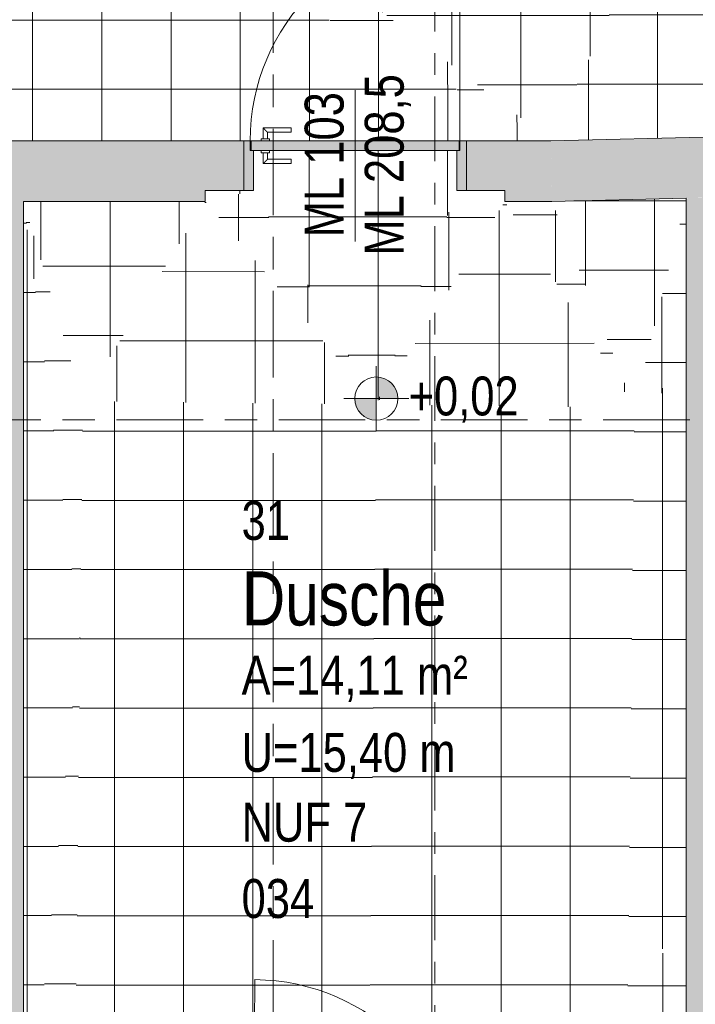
# Model space of a CAD drawing. Header units: metres. Extents: x 2 to 165, y -54 to 869.
# Tile 70 of 106: x 52.76 to 55.88, y 13.03 to 17.58. Entities that reach past the tile are written whole.
import ezdxf

# ---------------------------------------------------------------- set-up
doc = ezdxf.new("R2010")
doc.units = ezdxf.units.M
doc.linetypes.add('_Rasterlinie_', pattern=[0.75, 0.4, -0.1, 0.15, -0.1])
doc.linetypes.add('_Schnittlinie_', pattern=[0.6, 0.3, -0.1, 0.1, -0.1])
for name, color, linetype, lineweight in [('A_Geschossdecken', 7, 'Continuous', 5), ('A_Geschossdecken_Oberflächenschraffur', 7, 'Continuous', 5), ('A_Hoehenkoten', 124, 'Continuous', 5), ('A_Raster', 128, 'Continuous', 5), ('A_Raum-Txt', 16, 'Continuous', 5), ('A_Symbol-S_A', 172, 'Continuous', 5), ('A_Tuer', 128, 'Continuous', 5), ('A_Türen_Element', 128, 'Continuous', 5), ('A_Türen_Rahmen', 128, 'Continuous', 5), ('A_Wand', 244, 'Continuous', 5), ('A_Wand_Schraff', 1, 'Continuous', 5), ('A_Öffnung', 128, 'Continuous', 5)]:
    doc.layers.add(name, color=color, linetype=linetype, lineweight=lineweight)
doc.styles.add('Arial', font='arial.ttf', dxfattribs={"width": 0.8, "height": 0.18})
doc.styles.add('Arial_B', font='txt', dxfattribs={"width": 0.8, "height": 0.25})
pattern_1 = [(0, (56.97475, -0.021), (0, 0.32), []), (90, (56.97475, -0.021), (-0.32, 2e-17), [])]
pattern_2 = [(0, (56.98475, 0.003), (0, 0.32), []), (90, (56.98475, 0.003), (-0.32, 2e-17), [])]
pattern_3 = [(0, (56.97375, -0.023), (0, 0.32), []), (90, (56.97375, -0.023), (-0.32, 2e-17), [])]
pattern_4 = [(0, (56.99275, 0), (0, 0.32), []), (90, (56.99275, 0), (-0.32, 2e-17), [])]
pattern_5 = [(0.012, (57.31175, -0.004), (-6.7e-05, 0.32), []), (90, (57.31175, -0.004), (-0.317, 2e-17), [])]
pattern_6 = [(0, (56.97275, 0.068), (0, 0.32), []), (90, (56.97275, 0.068), (-0.32, 2e-17), [])]
pattern_7 = [(0, (56.97275, 0), (0, 0.32), []), (90, (56.97275, 0), (-0.32, 2e-17), [])]
pattern_8 = [(0, (56.60575, 0), (0, 0.32), []), (90, (56.60575, 0), (-0.318, 2e-17), [])]
pattern_9 = [(0.001, (56.96675, 0.026), (-5.6e-06, 0.32), []), (90, (56.96675, 0.026), (-0.32, 2e-17), [])]
pattern_10 = [(0, (56.97275, 0.03), (0, 0.32), []), (90, (56.97275, 0.03), (-0.32, 2e-17), [])]
pattern_11 = [(0.034, (56.83175, 0.04), (-0.00019, 0.32), []), (90, (56.83175, 0.04), (-0.32, 2e-17), [])]
pattern_12 = [(359.999, (56.97875, 0.027), (5.6e-06, 0.32), []), (90, (56.97875, 0.027), (-0.32, 2e-17), [])]
pattern_13 = [(0.007, (56.63575, 0.004), (-3.9e-05, 0.32), []), (90, (56.63575, 0.004), (-0.318, 2e-17), [])]
pattern_14 = [(359.975, (57.01275, 0.12), (0.0001396, 0.32), []), (90, (57.01275, 0.12), (-0.32, 2e-17), [])]
pattern_15 = [(0, (57.03275, -0.001), (0, 0.32), []), (90, (57.03275, -0.001), (-0.32, 2e-17), [])]
pattern_16 = [(0.011, (57.30875, -0.004), (-6.14e-05, 0.32), []), (90, (57.30875, -0.004), (-0.317, 2e-17), [])]
pattern_17 = [(0.012, (57.31375, -0.004), (-6.7e-05, 0.32), []), (90, (57.31375, -0.004), (-0.317, 2e-17), [])]
pattern_18 = [(0.001, (56.97075, 0.103), (-5.6e-06, 0.32), []), (90, (56.97075, 0.103), (-0.32, 2e-17), [])]
pattern_19 = [(0.011, (56.55075, 0.005), (-6.14e-05, 0.32), []), (90, (56.55075, 0.005), (-0.317, 2e-17), [])]
pattern_20 = [(359.962, (57.04375, 0.094), (0.000212, 0.32), []), (90, (57.04375, 0.094), (-0.32, 2e-17), [])]
pattern_21 = [(0.038, (56.89175, 0.086), (-0.000212, 0.32), []), (90, (56.89175, 0.086), (-0.32, 2e-17), [])]
pattern_22 = [(0, (56.90075, 0.001), (0, 0.32), []), (90, (56.90075, 0.001), (-0.32, 2e-17), [])]

# ---------------------------------------------------------------- blocks, each defined once
blk = doc.blocks.new('TU DF 1 - Stahl-Eckzarge flächenbündig - DL - 940 x 2060-8580550-AB- E0-  OK FFB')
at = {"layer": 'A_Tuer', "lineweight": 9}
blk.add_hatch(color=253, dxfattribs=at).paths.add_polyline_path([(-0.48, -0.09), (-0.481, -0.135), (0.481, -0.1342), (0.48, -0.09), (-0.4782, -0.09)], flags=0)
at = {"layer": 'A_Tuer', "color": 250, "lineweight": 9}
for p, q in [((-0.425, -0.03), (-0.425, -0.08)), ((-0.295, -0.03), (-0.425, -0.03)), ((-0.425, -0.03), (-0.425, -0.08)), ((-0.295, -0.03), (-0.425, -0.03)), ((-0.295, -0.03), (-0.295, -0.05)), ((-0.295, -0.03), (-0.295, -0.05)), ((-0.435, -0.08), (-0.435, -0.09)), ((-0.435, -0.08), (-0.395, -0.08)), ((-0.405, -0.08), (-0.405, -0.05)), ((-0.405, -0.05), (-0.295, -0.05)), ((-0.405, -0.08), (-0.405, -0.05)), ((-0.405, -0.05), (-0.295, -0.05)), ((-0.395, -0.09), (-0.395, -0.08)), ((-0.435, -0.135), (-0.435, -0.145)), ((-0.395, -0.145), (-0.395, -0.135)), ((-0.395, -0.145), (-0.435, -0.145)), ((-0.425, -0.145), (-0.425, -0.195)), ((-0.425, -0.145), (-0.425, -0.195)), ((-0.405, -0.175), (-0.405, -0.145)), ((-0.405, -0.175), (-0.405, -0.145)), ((-0.295, -0.175), (-0.405, -0.175)), ((-0.295, -0.175), (-0.405, -0.175)), ((-0.295, -0.175), (-0.295, -0.195)), ((-0.295, -0.175), (-0.295, -0.195)), ((-0.425, -0.195), (-0.295, -0.195)), ((-0.425, -0.195), (-0.295, -0.195))]:
    blk.add_line(p, q, dxfattribs=at)
for points in [[(-0.405, -0.05), (-0.405, -0.05), (-0.4052, -0.0498), (-0.4057, -0.0493), (-0.4063, -0.0487), (-0.4069, -0.0481), (-0.4075, -0.0475), (-0.4081, -0.0469), (-0.4089, -0.0461), (-0.4098, -0.0452), (-0.4106, -0.0444), (-0.4112, -0.0438), (-0.4118, -0.0432), (-0.4124, -0.0426), (-0.413, -0.042), (-0.4137, -0.0413), (-0.4143, -0.0407), (-0.415, -0.04), (-0.4157, -0.0393), (-0.4163, -0.0387), (-0.417, -0.038), (-0.4176, -0.0374), (-0.4182, -0.0368), (-0.4188, -0.0362), (-0.4194, -0.0356), (-0.42, -0.035), (-0.4206, -0.0344), (-0.4213, -0.0337), (-0.4219, -0.0331), (-0.4225, -0.0325), (-0.4231, -0.0319), (-0.4237, -0.0313), (-0.4243, -0.0307), (-0.4248, -0.0302), (-0.425, -0.03), (-0.425, -0.03)], [(-0.405, -0.05), (-0.405, -0.05), (-0.4052, -0.0498), (-0.4057, -0.0493), (-0.4063, -0.0487), (-0.4069, -0.0481), (-0.4075, -0.0475), (-0.4081, -0.0469), (-0.4089, -0.0461), (-0.4098, -0.0452), (-0.4106, -0.0444), (-0.4112, -0.0438), (-0.4118, -0.0432), (-0.4124, -0.0426), (-0.413, -0.042), (-0.4137, -0.0413), (-0.4143, -0.0407), (-0.415, -0.04), (-0.4157, -0.0393), (-0.4163, -0.0387), (-0.417, -0.038), (-0.4176, -0.0374), (-0.4182, -0.0368), (-0.4188, -0.0362), (-0.4194, -0.0356), (-0.42, -0.035), (-0.4206, -0.0344), (-0.4213, -0.0337), (-0.4219, -0.0331), (-0.4225, -0.0325), (-0.4231, -0.0319), (-0.4237, -0.0313), (-0.4243, -0.0307), (-0.4248, -0.0302), (-0.425, -0.03), (-0.425, -0.03)], [(-0.425, -0.195), (-0.425, -0.195), (-0.4248, -0.1948), (-0.4243, -0.1943), (-0.4237, -0.1937), (-0.4231, -0.1931), (-0.4225, -0.1925), (-0.4219, -0.1919), (-0.4211, -0.1911), (-0.4202, -0.1902), (-0.4194, -0.1894), (-0.4188, -0.1888), (-0.4182, -0.1882), (-0.4176, -0.1876), (-0.417, -0.187), (-0.4163, -0.1863), (-0.4157, -0.1857), (-0.415, -0.185), (-0.4143, -0.1843), (-0.4137, -0.1837), (-0.413, -0.183), (-0.4124, -0.1824), (-0.4118, -0.1818), (-0.4112, -0.1812), (-0.4106, -0.1806), (-0.41, -0.18), (-0.4094, -0.1794), (-0.4087, -0.1787), (-0.4081, -0.1781), (-0.4075, -0.1775), (-0.4069, -0.1769), (-0.4063, -0.1763), (-0.4057, -0.1757), (-0.4052, -0.1752), (-0.405, -0.175), (-0.405, -0.175)], [(-0.425, -0.195), (-0.425, -0.195), (-0.4248, -0.1948), (-0.4243, -0.1943), (-0.4237, -0.1937), (-0.4231, -0.1931), (-0.4225, -0.1925), (-0.4219, -0.1919), (-0.4211, -0.1911), (-0.4202, -0.1902), (-0.4194, -0.1894), (-0.4188, -0.1888), (-0.4182, -0.1882), (-0.4176, -0.1876), (-0.417, -0.187), (-0.4163, -0.1863), (-0.4157, -0.1857), (-0.415, -0.185), (-0.4143, -0.1843), (-0.4137, -0.1837), (-0.413, -0.183), (-0.4124, -0.1824), (-0.4118, -0.1818), (-0.4112, -0.1812), (-0.4106, -0.1806), (-0.41, -0.18), (-0.4094, -0.1794), (-0.4087, -0.1787), (-0.4081, -0.1781), (-0.4075, -0.1775), (-0.4069, -0.1769), (-0.4063, -0.1763), (-0.4057, -0.1757), (-0.4052, -0.1752), (-0.405, -0.175), (-0.405, -0.175)]]:
    blk.add_open_spline(points, degree=3, knots=[0, 0, 0, 0, 0.083333, 0.125, 0.166667, 0.208333, 0.229167, 0.25, 0.291667, 0.333333, 0.354167, 0.375, 0.395833, 0.416667, 0.4375, 0.458333, 0.479167, 0.5, 0.520833, 0.541667, 0.5625, 0.583333, 0.604167, 0.625, 0.645833, 0.666667, 0.6875, 0.708333, 0.75, 0.770833, 0.791667, 0.833333, 0.875, 0.916667, 1, 1, 1, 1], dxfattribs=at)
at = {"layer": 'A_Türen_Element', "color": 250, "lineweight": 9}
for p, q in [((0.48, -0.09), (-0.48, -0.09)), ((-0.481, -0.125), (-0.481, -0.135)), ((-0.481, -0.135), (0.481, -0.135)), ((0.481, -0.135), (0.481, -0.125))]:
    blk.add_line(p, q, dxfattribs=at)
at = {"layer": 'A_Öffnung', "color": 250, "lineweight": 9}
blk.add_line((0.485, -0.135), (0.485, -1.105), dxfattribs=at)
blk.add_arc((0.485, -0.135), 0.97, 180, 270, dxfattribs=at)
blk = doc.blocks.new('TU DF 1 - Rahmenstock flächenbündig variabel - DL - H - 840 x 2040-8145031-AB- E0-  OK FFB')
at = {"layer": 'A_Tuer', "lineweight": 9}
h = blk.add_hatch(color=253, dxfattribs=at)
h.paths.add_polyline_path([(0.47, -0.115), (0.515, -0.115), (0.515, 0.115), (0.485, 0.115), (0.485, 0.07), (0.47, 0.07)], flags=0)
h.paths.add_polyline_path([(-0.515, -0.115), (-0.47, -0.115), (-0.47, 0.07), (-0.485, 0.07), (-0.485, 0.115), (-0.515, 0.115)], flags=0)
blk.add_hatch(color=253, dxfattribs=at).paths.add_polyline_path([(0.481, 0.07), (0.481, 0.115), (-0.481, 0.115), (-0.481, 0.07), (-0.1666, 0.07)], flags=0)
at = {"layer": 'A_Tuer', "color": 250, "lineweight": 9}
for p, q in [((-0.425, 0.175), (-0.425, 0.125)), ((-0.295, 0.175), (-0.425, 0.175)), ((-0.425, 0.175), (-0.425, 0.125)), ((-0.295, 0.175), (-0.425, 0.175)), ((-0.405, 0.125), (-0.405, 0.155)), ((-0.405, 0.155), (-0.295, 0.155)), ((-0.405, 0.125), (-0.405, 0.155)), ((-0.405, 0.155), (-0.295, 0.155)), ((-0.295, 0.175), (-0.295, 0.155)), ((-0.295, 0.175), (-0.295, 0.155)), ((-0.515, -0.115), (-0.515, 0.115)), ((-0.435, 0.125), (-0.435, 0.115)), ((-0.435, 0.125), (-0.395, 0.125)), ((-0.395, 0.115), (-0.395, 0.125)), ((0.515, 0.115), (0.515, -0.115)), ((-0.435, 0.07), (-0.435, 0.06)), ((-0.395, 0.06), (-0.435, 0.06)), ((-0.425, 0.06), (-0.425, 0.01)), ((-0.425, 0.06), (-0.425, 0.01)), ((-0.405, 0.03), (-0.405, 0.06)), ((-0.405, 0.03), (-0.405, 0.06)), ((-0.395, 0.06), (-0.395, 0.07)), ((-0.425, 0.01), (-0.295, 0.01)), ((-0.425, 0.01), (-0.295, 0.01)), ((-0.295, 0.03), (-0.405, 0.03)), ((-0.295, 0.03), (-0.405, 0.03)), ((-0.295, 0.03), (-0.295, 0.01)), ((-0.295, 0.03), (-0.295, 0.01))]:
    blk.add_line(p, q, dxfattribs=at)
for points in [[(-0.405, 0.155), (-0.405, 0.155), (-0.4052, 0.1552), (-0.4057, 0.1557), (-0.4063, 0.1563), (-0.4069, 0.1569), (-0.4075, 0.1575), (-0.4081, 0.1581), (-0.4089, 0.1589), (-0.4098, 0.1598), (-0.4106, 0.1606), (-0.4112, 0.1612), (-0.4118, 0.1618), (-0.4124, 0.1624), (-0.413, 0.163), (-0.4137, 0.1637), (-0.4143, 0.1643), (-0.415, 0.165), (-0.4157, 0.1657), (-0.4163, 0.1663), (-0.417, 0.167), (-0.4176, 0.1676), (-0.4182, 0.1682), (-0.4188, 0.1688), (-0.4194, 0.1694), (-0.42, 0.17), (-0.4206, 0.1706), (-0.4213, 0.1713), (-0.4219, 0.1719), (-0.4225, 0.1725), (-0.4231, 0.1731), (-0.4237, 0.1737), (-0.4243, 0.1743), (-0.4248, 0.1748), (-0.425, 0.175), (-0.425, 0.175)], [(-0.405, 0.155), (-0.405, 0.155), (-0.4052, 0.1552), (-0.4057, 0.1557), (-0.4063, 0.1563), (-0.4069, 0.1569), (-0.4075, 0.1575), (-0.4081, 0.1581), (-0.4089, 0.1589), (-0.4098, 0.1598), (-0.4106, 0.1606), (-0.4112, 0.1612), (-0.4118, 0.1618), (-0.4124, 0.1624), (-0.413, 0.163), (-0.4137, 0.1637), (-0.4143, 0.1643), (-0.415, 0.165), (-0.4157, 0.1657), (-0.4163, 0.1663), (-0.417, 0.167), (-0.4176, 0.1676), (-0.4182, 0.1682), (-0.4188, 0.1688), (-0.4194, 0.1694), (-0.42, 0.17), (-0.4206, 0.1706), (-0.4213, 0.1713), (-0.4219, 0.1719), (-0.4225, 0.1725), (-0.4231, 0.1731), (-0.4237, 0.1737), (-0.4243, 0.1743), (-0.4248, 0.1748), (-0.425, 0.175), (-0.425, 0.175)], [(-0.425, 0.01), (-0.425, 0.01), (-0.4248, 0.0102), (-0.4243, 0.0107), (-0.4237, 0.0113), (-0.4231, 0.0119), (-0.4225, 0.0125), (-0.4219, 0.0131), (-0.4211, 0.0139), (-0.4202, 0.0148), (-0.4194, 0.0156), (-0.4188, 0.0162), (-0.4182, 0.0168), (-0.4176, 0.0174), (-0.417, 0.018), (-0.4163, 0.0187), (-0.4157, 0.0193), (-0.415, 0.02), (-0.4143, 0.0207), (-0.4137, 0.0213), (-0.413, 0.022), (-0.4124, 0.0226), (-0.4118, 0.0232), (-0.4112, 0.0238), (-0.4106, 0.0244), (-0.41, 0.025), (-0.4094, 0.0256), (-0.4087, 0.0263), (-0.4081, 0.0269), (-0.4075, 0.0275), (-0.4069, 0.0281), (-0.4063, 0.0287), (-0.4057, 0.0293), (-0.4052, 0.0298), (-0.405, 0.03), (-0.405, 0.03)], [(-0.425, 0.01), (-0.425, 0.01), (-0.4248, 0.0102), (-0.4243, 0.0107), (-0.4237, 0.0113), (-0.4231, 0.0119), (-0.4225, 0.0125), (-0.4219, 0.0131), (-0.4211, 0.0139), (-0.4202, 0.0148), (-0.4194, 0.0156), (-0.4188, 0.0162), (-0.4182, 0.0168), (-0.4176, 0.0174), (-0.417, 0.018), (-0.4163, 0.0187), (-0.4157, 0.0193), (-0.415, 0.02), (-0.4143, 0.0207), (-0.4137, 0.0213), (-0.413, 0.022), (-0.4124, 0.0226), (-0.4118, 0.0232), (-0.4112, 0.0238), (-0.4106, 0.0244), (-0.41, 0.025), (-0.4094, 0.0256), (-0.4087, 0.0263), (-0.4081, 0.0269), (-0.4075, 0.0275), (-0.4069, 0.0281), (-0.4063, 0.0287), (-0.4057, 0.0293), (-0.4052, 0.0298), (-0.405, 0.03), (-0.405, 0.03)]]:
    blk.add_open_spline(points, degree=3, knots=[0, 0, 0, 0, 0.083333, 0.125, 0.166667, 0.208333, 0.229167, 0.25, 0.291667, 0.333333, 0.354167, 0.375, 0.395833, 0.416667, 0.4375, 0.458333, 0.479167, 0.5, 0.520833, 0.541667, 0.5625, 0.583333, 0.604167, 0.625, 0.645833, 0.666667, 0.6875, 0.708333, 0.75, 0.770833, 0.791667, 0.833333, 0.875, 0.916667, 1, 1, 1, 1], dxfattribs=at)
at = {"layer": 'A_Türen_Element', "color": 250, "lineweight": 9}
for p, q in [((-0.481, 0.115), (0.481, 0.115)), ((-0.481, 0.07), (-0.481, 0.115)), ((0.481, 0.115), (0.481, 0.07)), ((0.481, 0.07), (-0.481, 0.07))]:
    blk.add_line(p, q, dxfattribs=at)
at = {"layer": 'A_Türen_Rahmen', "color": 250, "lineweight": 9}
for p, q in [((-0.485, 0.115), (-0.515, 0.115)), ((-0.485, 0.07), (-0.485, 0.115)), ((0.515, 0.115), (0.485, 0.115)), ((0.485, 0.115), (0.485, 0.07)), ((-0.47, 0.07), (-0.485, 0.07)), ((-0.47, -0.115), (-0.47, 0.07)), ((0.485, 0.07), (0.47, 0.07)), ((0.47, 0.07), (0.47, -0.115)), ((-0.515, -0.115), (-0.47, -0.115)), ((0.47, -0.115), (0.515, -0.115))]:
    blk.add_line(p, q, dxfattribs=at)
at = {"layer": 'A_Öffnung', "color": 250, "lineweight": 9}
blk.add_line((0.485, 0.115), (0.485, 1.085), dxfattribs=at)
blk.add_arc((0.485, 0.115), 0.97, 90, 180, dxfattribs=at)
blk = doc.blocks.new('Beschriftung Türen DL oder ML - Durchgangslichte mit Kennzeichen-6113498-AB- E0-  OK FFB')
at = {"layer": 'A_Tuer'}
blk.add_line((0, 0.003493), (0, -0.003507), dxfattribs=at)
blk = doc.blocks.new('Höhenkoten - Kreuz gefüllt-6114407-AB- E0-  OK FFB')
at = {"layer": 'A_Hoehenkoten'}
h = blk.add_hatch(color=256, dxfattribs=at)
edge = h.paths.add_edge_path(flags=0)
edge.add_line((0.001, 0.0014), (0, 0.0014))
edge.add_line((0, 0.0014), (0, 0.0024))
edge.add_arc((0, 0.0014), 0.001, 0, 90, ccw=False)
h = blk.add_hatch(color=256, dxfattribs=at)
edge = h.paths.add_edge_path(flags=0)
edge.add_line((-0.001, 0.0014), (0, 0.0014))
edge.add_line((0, 0.0014), (0, 0.0004))
edge.add_arc((0, 0.0014), 0.001, 180, 270, ccw=False)
for p, q in [((0, 0.0029), (0, -0.0001)), ((0, 0.0014), (0, 0.0024)), ((0, 0.0024), (0, 0.0014)), ((0, 0.0024), (0, 0.0014)), ((0, 0.0014), (0, 0.0024)), ((-0.0015, 0.0014), (0.0015, 0.0014)), ((-0.001, 0.0014), (0, 0.0014)), ((0, 0.0014), (-0.001, 0.0014)), ((0, 0.0014), (-0.001, 0.0014)), ((-0.001, 0.0014), (0, 0.0014)), ((0.001, 0.0014), (0, 0.0014)), ((0, 0.0014), (0, 0.0004)), ((0, 0.0004), (0, 0.0014)), ((0, 0.0014), (0.001, 0.0014)), ((0, 0.0014), (0.001, 0.0014)), ((0.001, 0.0014), (0, 0.0014)), ((0, 0.0014), (0, 0.0004)), ((0, 0.0004), (0, 0.0014))]:
    blk.add_line(p, q, dxfattribs=at)
for start, end in [(90, 180), (90, 180), (360, 90), (360, 90), (180, 270), (180, 270), (270, 0), (270, 360)]:
    blk.add_arc((0, 0.0014), 0.001, start, end, dxfattribs=at)

msp = doc.modelspace()

# ---------------------------------------------------------------- hatches: boundary and pattern name
at = {"layer": 'A_Geschossdecken_Oberflächenschraffur'}
h = msp.add_hatch(dxfattribs=at)
h.set_pattern_fill('FP_254', color=9, style=0, pattern_type=2)
h.set_pattern_definition(pattern_3)
h.paths.add_polyline_path([(55.2117, 17.0207), (53.1163, 18.6203), (52.3455, 18.5821), (55.1721, 17.0423)], flags=0)
h = msp.add_hatch(dxfattribs=at)
h.set_pattern_fill('FP_254', color=9, style=0, pattern_type=2)
h.set_pattern_definition(pattern_3)
h.paths.add_polyline_path([(55.2117, 17.0207), (53.1163, 18.6203), (52.3455, 18.5821), (55.1721, 17.0423)], flags=0)
h = msp.add_hatch(dxfattribs=at)
h.set_pattern_fill('FP_255', color=9, style=0, pattern_type=2)
h.set_pattern_definition(pattern_4)
h.paths.add_polyline_path([(55.2117, 17.0207), (55.9217, 18.5531), (53.1163, 18.6203), (55.1834, 17.0423)], flags=0)
h = msp.add_hatch(dxfattribs=at)
h.set_pattern_fill('FP_255', color=9, style=0, pattern_type=2)
h.set_pattern_definition(pattern_4)
h.paths.add_polyline_path([(55.2117, 17.0207), (55.9217, 18.5531), (53.1163, 18.6203), (55.1834, 17.0423)], flags=0)
h = msp.add_hatch(dxfattribs=at)
h.set_pattern_fill('FP_251', color=9, style=0, pattern_type=2)
h.set_pattern_definition(pattern_1)
h.paths.add_polyline_path([(54.776, 17.0207), (55.2117, 17.0207), (52.3455, 18.5821), (49.4366, 17.0207), (50.511, 17.0207), (50.5117, 17.0307), (50.521, 17.0307), (50.5214, 17.0807), (50.651, 17.0804), (50.651, 17.0607), (50.541, 17.0607), (50.541, 17.0307), (50.551, 17.0298), (50.551, 17.0207), (53.871, 17.0207), (53.8717, 17.0307), (53.881, 17.0307), (53.8814, 17.0807), (54.011, 17.0804), (54.011, 17.0607), (53.901, 17.0607), (53.901, 17.0307), (53.911, 17.0298), (53.911, 17.0207), (54.1473, 17.0207)], flags=0)
h = msp.add_hatch(dxfattribs=at)
h.set_pattern_fill('FP_251', color=9, style=0, pattern_type=2)
h.set_pattern_definition(pattern_1)
h.paths.add_polyline_path([(54.776, 17.0207), (55.2117, 17.0207), (52.3455, 18.5821), (49.4366, 17.0207), (50.511, 17.0207), (50.5117, 17.0307), (50.521, 17.0307), (50.5214, 17.0807), (50.651, 17.0804), (50.651, 17.0607), (50.541, 17.0607), (50.541, 17.0307), (50.551, 17.0298), (50.551, 17.0207), (53.871, 17.0207), (53.8717, 17.0307), (53.881, 17.0307), (53.8814, 17.0807), (54.011, 17.0804), (54.011, 17.0607), (53.901, 17.0607), (53.901, 17.0307), (53.911, 17.0298), (53.911, 17.0207), (54.1473, 17.0207)], flags=0)
h = msp.add_hatch(dxfattribs=at)
h.set_pattern_fill('FP_253', color=9, style=0, pattern_type=2)
h.set_pattern_definition(pattern_2)
h.paths.add_polyline_path([(55.2117, 17.0207), (56.2872, 17.0474), (56.2442, 17.0474), (56.2442, 17.3393), (55.9217, 18.5531), (55.215, 17.028)], flags=0)
h = msp.add_hatch(dxfattribs=at)
h.set_pattern_fill('FP_253', color=9, style=0, pattern_type=2)
h.set_pattern_definition(pattern_2)
h.paths.add_polyline_path([(55.2117, 17.0207), (56.2872, 17.0474), (56.2442, 17.0474), (56.2442, 17.3393), (55.9217, 18.5531), (55.215, 17.028)], flags=0)
h = msp.add_hatch(dxfattribs=at)
h.set_pattern_fill('FP_384', color=9, style=0, pattern_type=2)
h.set_pattern_definition(pattern_6)
h.paths.add_polyline_path([(54.776, 16.7907), (54.776, 16.9757), (53.911, 16.9757), (53.9103, 16.9657), (53.901, 16.9657), (53.901, 16.9357), (54.011, 16.9354), (54.011, 16.9157), (53.881, 16.9161), (53.881, 16.9657), (53.871, 16.9657), (53.871, 16.9757), (53.836, 16.9757), (53.836, 16.7907), (54.4054, 16.7907)], flags=0)
h = msp.add_hatch(dxfattribs=at)
h.set_pattern_fill('FP_384', color=9, style=0, pattern_type=2)
h.set_pattern_definition(pattern_6)
h.paths.add_polyline_path([(54.776, 16.7907), (54.776, 16.9757), (53.911, 16.9757), (53.9103, 16.9657), (53.901, 16.9657), (53.901, 16.9357), (54.011, 16.9354), (54.011, 16.9157), (53.881, 16.9161), (53.881, 16.9657), (53.871, 16.9657), (53.871, 16.9757), (53.836, 16.9757), (53.836, 16.7907), (54.4054, 16.7907)], flags=0)
h = msp.add_hatch(dxfattribs=at)
h.set_pattern_fill('FP_4', color=9, style=0, pattern_type=2)
h.set_pattern_definition(pattern_7)
h.paths.add_polyline_path([(53.6134, 16.7407), (53.836, 16.7907), (53.6134, 16.7907), (53.6134, 16.7628)], flags=0)
h = msp.add_hatch(dxfattribs=at)
h.set_pattern_fill('FP_4', color=9, style=0, pattern_type=2)
h.set_pattern_definition(pattern_7)
h.paths.add_polyline_path([(53.6134, 16.7407), (53.836, 16.7907), (53.6134, 16.7907), (53.6134, 16.7628)], flags=0)
h = msp.add_hatch(dxfattribs=at)
h.set_pattern_fill('FP_386', color=9, style=0, pattern_type=2)
h.set_pattern_definition(pattern_9)
h.paths.add_polyline_path([(54.4054, 15.8024), (53.836, 16.7907), (53.6134, 16.7407), (54.3933, 15.8167)], flags=0)
h = msp.add_hatch(dxfattribs=at)
h.set_pattern_fill('FP_386', color=9, style=0, pattern_type=2)
h.set_pattern_definition(pattern_9)
h.paths.add_polyline_path([(54.4054, 15.8024), (53.836, 16.7907), (53.6134, 16.7407), (54.3933, 15.8167)], flags=0)
h = msp.add_hatch(dxfattribs=at)
h.set_pattern_fill('FP_387', color=9, style=0, pattern_type=2)
h.set_pattern_definition(pattern_10)
h.paths.add_polyline_path([(54.4054, 15.8024), (54.776, 16.7907), (53.836, 16.7907), (54.3933, 15.8233)], flags=0)
h = msp.add_hatch(dxfattribs=at)
h.set_pattern_fill('FP_387', color=9, style=0, pattern_type=2)
h.set_pattern_definition(pattern_10)
h.paths.add_polyline_path([(54.4054, 15.8024), (54.776, 16.7907), (53.836, 16.7907), (54.3933, 15.8233)], flags=0)
h = msp.add_hatch(dxfattribs=at)
h.set_pattern_fill('FP_390', color=9, style=0, pattern_type=2)
h.set_pattern_definition(pattern_12)
h.paths.add_polyline_path([(54.4054, 15.8024), (54.9984, 16.7407), (54.776, 16.7907), (54.7573, 16.7407)], flags=0)
h = msp.add_hatch(dxfattribs=at)
h.set_pattern_fill('FP_390', color=9, style=0, pattern_type=2)
h.set_pattern_definition(pattern_12)
h.paths.add_polyline_path([(54.4054, 15.8024), (54.9984, 16.7407), (54.776, 16.7907), (54.7573, 16.7407)], flags=0)
h = msp.add_hatch(dxfattribs=at)
h.set_pattern_fill('FP_397', color=9, style=0, pattern_type=2)
h.set_pattern_definition(pattern_18)
h.paths.add_polyline_path([(55.5978, 15.7888), (55.8367, 16.7558), (55.215, 16.7407), (55.5923, 15.8024)], flags=0)
h = msp.add_hatch(dxfattribs=at)
h.set_pattern_fill('FP_397', color=9, style=0, pattern_type=2)
h.set_pattern_definition(pattern_18)
h.paths.add_polyline_path([(55.5978, 15.7888), (55.8367, 16.7558), (55.215, 16.7407), (55.5923, 15.8024)], flags=0)
h = msp.add_hatch(dxfattribs=at)
h.set_pattern_fill('FP_383', color=9, style=0, pattern_type=2)
h.set_pattern_definition(pattern_5)
h.paths.add_polyline_path([(55.8367, 12.1473), (55.8367, 16.7558), (55.586, 14.7515), (55.8358, 12.1562)], flags=0)
h = msp.add_hatch(dxfattribs=at)
h.set_pattern_fill('FP_383', color=9, style=0, pattern_type=2)
h.set_pattern_definition(pattern_5)
h.paths.add_polyline_path([(55.8367, 12.1473), (55.8367, 16.7558), (55.586, 14.7515), (55.8358, 12.1562)], flags=0)
h = msp.add_hatch(dxfattribs=at)
h.set_pattern_fill('FP_395', color=9, style=0, pattern_type=2)
h.set_pattern_definition(pattern_16)
h.paths.add_polyline_path([(55.586, 14.7515), (55.8367, 16.7558), (55.5978, 15.7888), (55.5927, 15.3393)], flags=0)
h = msp.add_hatch(dxfattribs=at)
h.set_pattern_fill('FP_395', color=9, style=0, pattern_type=2)
h.set_pattern_definition(pattern_16)
h.paths.add_polyline_path([(55.586, 14.7515), (55.8367, 16.7558), (55.5978, 15.7888), (55.5927, 15.3393)], flags=0)
h = msp.add_hatch(dxfattribs=at)
h.set_pattern_fill('FP_385', color=9, style=0, pattern_type=2)
h.set_pattern_definition(pattern_8)
h.paths.add_polyline_path([(52.7727, 12.1736), (53.0351, 14.7515), (52.7727, 16.7407), (52.7727, 13.9157)], flags=0)
h = msp.add_hatch(dxfattribs=at)
h.set_pattern_fill('FP_385', color=9, style=0, pattern_type=2)
h.set_pattern_definition(pattern_8)
h.paths.add_polyline_path([(52.7727, 12.1736), (53.0351, 14.7515), (52.7727, 16.7407), (52.7727, 13.9157)], flags=0)
h = msp.add_hatch(dxfattribs=at)
h.set_pattern_fill('FP_392', color=9, style=0, pattern_type=2)
h.set_pattern_definition(pattern_13)
h.paths.add_polyline_path([(53.0351, 14.7515), (53.0472, 15.8178), (52.7727, 16.7407), (53.0235, 14.8396)], flags=0)
h = msp.add_hatch(dxfattribs=at)
h.set_pattern_fill('FP_392', color=9, style=0, pattern_type=2)
h.set_pattern_definition(pattern_13)
h.paths.add_polyline_path([(53.0351, 14.7515), (53.0472, 15.8178), (52.7727, 16.7407), (53.0235, 14.8396)], flags=0)
h = msp.add_hatch(dxfattribs=at)
h.set_pattern_fill('FP_393', color=9, style=0, pattern_type=2)
h.set_pattern_definition(pattern_14)
h.paths.add_polyline_path([(53.0472, 15.8178), (53.6134, 16.7407), (52.7727, 16.7407), (53.0351, 15.8584)], flags=0)
h = msp.add_hatch(dxfattribs=at)
h.set_pattern_fill('FP_393', color=9, style=0, pattern_type=2)
h.set_pattern_definition(pattern_14)
h.paths.add_polyline_path([(53.0472, 15.8178), (53.6134, 16.7407), (52.7727, 16.7407), (53.0351, 15.8584)], flags=0)
h = msp.add_hatch(dxfattribs=at)
h.set_pattern_fill('FP_401', color=9, style=0, pattern_type=2)
h.set_pattern_definition(pattern_20)
h.paths.add_polyline_path([(54.4054, 15.8024), (53.6134, 16.7407), (53.0472, 15.8178), (54.3933, 15.8025)], flags=0)
h = msp.add_hatch(dxfattribs=at)
h.set_pattern_fill('FP_401', color=9, style=0, pattern_type=2)
h.set_pattern_definition(pattern_20)
h.paths.add_polyline_path([(54.4054, 15.8024), (53.6134, 16.7407), (53.0472, 15.8178), (54.3933, 15.8025)], flags=0)
h = msp.add_hatch(dxfattribs=at)
h.set_pattern_fill('FP_402', color=9, style=0, pattern_type=2)
h.set_pattern_definition(pattern_21)
h.paths.add_polyline_path([(55.5978, 15.7888), (54.9984, 16.7407), (54.4054, 15.8024), (55.586, 15.789)], flags=0)
h = msp.add_hatch(dxfattribs=at)
h.set_pattern_fill('FP_402', color=9, style=0, pattern_type=2)
h.set_pattern_definition(pattern_21)
h.paths.add_polyline_path([(55.5978, 15.7888), (54.9984, 16.7407), (54.4054, 15.8024), (55.586, 15.789)], flags=0)
h = msp.add_hatch(dxfattribs=at)
h.set_pattern_fill('FP_388', color=9, style=0, pattern_type=2)
h.set_pattern_definition(pattern_11)
h.paths.add_polyline_path([(55.5978, 15.7888), (55.215, 16.7407), (54.9984, 16.7407), (55.586, 15.8075)], flags=0)
h = msp.add_hatch(dxfattribs=at)
h.set_pattern_fill('FP_388', color=9, style=0, pattern_type=2)
h.set_pattern_definition(pattern_11)
h.paths.add_polyline_path([(55.5978, 15.7888), (55.215, 16.7407), (54.9984, 16.7407), (55.586, 15.8075)], flags=0)
h = msp.add_hatch(dxfattribs=at)
h.set_pattern_fill('FP_394', color=9, style=0, pattern_type=2)
h.set_pattern_definition(pattern_15)
h.paths.add_polyline_path([(54.3701, 12.6899), (54.4054, 15.8024), (53.0472, 15.8178), (53.0119, 12.7053), (54.1473, 12.6925)], flags=0)
h = msp.add_hatch(dxfattribs=at)
h.set_pattern_fill('FP_394', color=9, style=0, pattern_type=2)
h.set_pattern_definition(pattern_15)
h.paths.add_polyline_path([(54.3701, 12.6899), (54.4054, 15.8024), (53.0472, 15.8178), (53.0119, 12.7053), (54.1473, 12.6925)], flags=0)
h = msp.add_hatch(dxfattribs=at)
h.set_pattern_fill('FP_404', color=9, style=0, pattern_type=2)
h.set_pattern_definition(pattern_22)
h.paths.add_polyline_path([(54.3701, 12.6899), (55.5628, 12.7053), (55.5978, 15.7888), (54.4054, 15.8024), (54.3703, 12.7053)], flags=0)
h = msp.add_hatch(dxfattribs=at)
h.set_pattern_fill('FP_404', color=9, style=0, pattern_type=2)
h.set_pattern_definition(pattern_22)
h.paths.add_polyline_path([(54.3701, 12.6899), (55.5628, 12.7053), (55.5978, 15.7888), (54.4054, 15.8024), (54.3703, 12.7053)], flags=0)
h = msp.add_hatch(dxfattribs=at)
h.set_pattern_fill('FP_398', color=9, style=0, pattern_type=2)
h.set_pattern_definition(pattern_19)
h.paths.add_polyline_path([(52.7727, 12.1736), (53.0119, 12.7053), (53.0351, 14.7515), (52.8268, 12.7053)], flags=0)
h = msp.add_hatch(dxfattribs=at)
h.set_pattern_fill('FP_398', color=9, style=0, pattern_type=2)
h.set_pattern_definition(pattern_19)
h.paths.add_polyline_path([(52.7727, 12.1736), (53.0119, 12.7053), (53.0351, 14.7515), (52.8268, 12.7053)], flags=0)
h = msp.add_hatch(dxfattribs=at)
h.set_pattern_fill('FP_396', color=9, style=0, pattern_type=2)
h.set_pattern_definition(pattern_17)
h.paths.add_polyline_path([(55.8367, 12.1473), (55.586, 14.7515), (55.5628, 12.7053), (55.8323, 12.1562)], flags=0)
h = msp.add_hatch(dxfattribs=at)
h.set_pattern_fill('FP_396', color=9, style=0, pattern_type=2)
h.set_pattern_definition(pattern_17)
h.paths.add_polyline_path([(55.8367, 12.1473), (55.586, 14.7515), (55.5628, 12.7053), (55.8323, 12.1562)], flags=0)
at = {"layer": 'A_Wand_Schraff', "lineweight": 9}
for points in [[(53.6134, 16.7407), (53.6134, 17.0207), (51.641, 17.0207), (51.641, 16.7407), (52.7727, 16.7407)], [(55.215, 16.7407), (55.2117, 17.0207), (54.9984, 17.0207), (54.9984, 16.7407)], [(55.215, 16.7407), (56.1017, 16.7628), (56.1017, 17.0423), (55.2117, 17.0207), (55.2148, 16.7628)], [(56.3217, 15.5244), (56.3217, 16.7675), (55.8367, 16.7558), (55.8367, 15.5244), (56.0167, 15.5244)], [(52.4877, 11.9226), (52.7727, 11.9236), (52.7727, 16.7407), (52.4527, 16.7407), (52.4527, 11.9226)], [(56.0167, 12.1458), (56.0167, 15.5244), (55.8367, 15.5244), (55.8367, 12.1473)]]:
    msp.add_hatch(color=253, dxfattribs=at).paths.add_polyline_path(points, flags=0)
h = msp.add_hatch(color=253, dxfattribs=at)
h.paths.add_polyline_path([(54.9984, 16.7907), (54.9984, 17.0207), (54.821, 17.0207), (54.821, 16.7907)], flags=0)
h.paths.add_polyline_path([(53.6134, 16.7907), (53.791, 16.7907), (53.791, 17.0207), (53.6134, 17.0207)], flags=0)

# ---------------------------------------------------------------- linework, layer by layer
at = {"layer": 'A_Geschossdecken', "color": 253, "lineweight": 9}
for p, q in [((53.825, 17.0207), (53.821, 17.0207)), ((54.791, 17.0207), (54.787, 17.0207))]:
    msp.add_line(p, q, dxfattribs=at)
at = {"layer": 'A_Raster', "linetype": '_Rasterlinie_', "lineweight": 9}
for p, q in [((53.9267, -53.073), (53.9267, 37.0621)), ((88.1031, 15.7316), (15.5195, 15.7316))]:
    msp.add_line(p, q, dxfattribs=at)
at = {"layer": 'A_Symbol-S_A', "linetype": '_Schnittlinie_', "lineweight": 9}
msp.add_line((54.6744, -32.2734), (54.6744, 28.6584), dxfattribs=at)
at = {"layer": 'A_Wand', "color": 250, "lineweight": 9}
for p, q in [((53.791, 17.0207), (51.461, 17.0207)), ((53.791, 16.7907), (53.791, 17.0207)), ((54.821, 17.0207), (54.821, 16.7907)), ((55.2117, 17.0207), (54.821, 17.0207)), ((56.1017, 17.0423), (55.2117, 17.0207)), ((53.6134, 16.7407), (53.6134, 16.7907)), ((53.6134, 16.7907), (53.791, 16.7907)), ((54.821, 16.7907), (54.9984, 16.7907)), ((54.9984, 16.7907), (54.9984, 16.7407)), ((55.215, 16.7407), (55.8367, 16.7558)), ((55.8367, 16.7558), (55.8367, 12.1473)), ((52.7727, 12.1736), (52.7727, 16.7407)), ((52.7727, 16.7407), (53.6134, 16.7407)), ((54.9984, 16.7407), (55.215, 16.7407))]:
    msp.add_line(p, q, dxfattribs=at)

# ---------------------------------------------------------------- block references
at = {"layer": 'A_Hoehenkoten', "xscale": 99.99999999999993, "yscale": 99.99999999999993, "zscale": 99.99999999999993}
msp.add_blockref('Höhenkoten - Kreuz gefüllt-6114407-AB- E0-  OK FFB', (54.4041, 15.6896), dxfattribs=at)
at = {"layer": 'A_Tuer', "color": 250, "lineweight": 9}
msp.add_blockref('TU DF 1 - Rahmenstock flächenbündig variabel - DL - H - 840 x 2040-8145031-AB- E0-  OK FFB', (54.306, 16.9057), dxfattribs=at)
at = {"layer": 'A_Tuer', "xscale": 99.99999999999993, "yscale": 99.99999999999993, "zscale": 99.99999999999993}
msp.add_blockref('Beschriftung Türen DL oder ML - Durchgangslichte mit Kennzeichen-6113498-AB- E0-  OK FFB', (54.306, 16.9057), dxfattribs=at)
at = {"layer": 'A_Tuer', "color": 250, "lineweight": 9, "rotation": 179.5075987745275}
msp.add_blockref('TU DF 1 - Stahl-Eckzarge flächenbündig - DL - 940 x 2060-8580550-AB- E0-  OK FFB', (54.3181, 12.0354), dxfattribs=at)

# ---------------------------------------------------------------- texts
at = {"layer": 'A_Hoehenkoten', "insert": (54.5534, 15.9318), "char_height": 0.18, "width": 0.601593, "attachment_point": 1, "line_spacing_factor": 0.941778, "style": 'Arial'}
msp.add_mtext('+0,02', dxfattribs=at)
at = {"layer": 'A_Raum-Txt', "attachment_point": 1}
for s, insert, char_height, width, style in [('31', (53.7813, 15.3567), 0.18, 0.269367, 'Arial'), ('Dusche', (53.7813, 15.0313), 0.25, 1.212151, 'Arial_B'), ('A=14,11 m²', (53.7813, 14.6414), 0.18, 1.244219, 'Arial'), ('U=15,40 m', (53.7813, 14.2848), 0.18, 1.180084, 'Arial'), ('NUF 7', (53.7813, 13.9622), 0.18, 0.692658, 'Arial'), ('034', (53.7813, 13.6095), 0.18, 0.40405, 'Arial')]:
    msp.add_mtext(s, dxfattribs=dict(at, insert=insert, char_height=char_height, width=width, style=style))
at = {"layer": 'A_Tuer', "char_height": 0.18, "attachment_point": 1, "rotation": 90, "style": 'Arial'}
for s, insert, width in [('ML 103', (54.0729, 16.5752), 0.801687), ('ML 208,5', (54.3507, 16.4905), 1.000506)]:
    msp.add_mtext(s, dxfattribs=dict(at, insert=insert, width=width))

doc.saveas('drawing.dxf')
